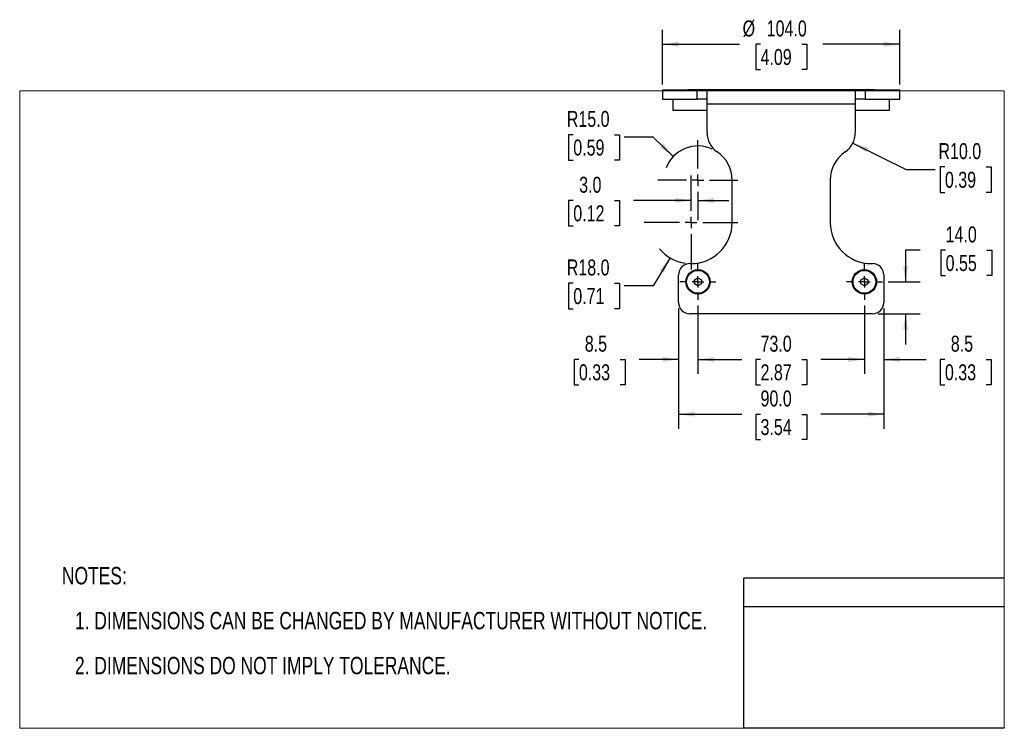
# Model space of a CAD drawing. Header units: millimetres. Extents: x 0 to 432, y 0 to 270.
# Tile 1 of 3: x 0 to 216, y 0 to 155. Entities that reach past the tile are written whole.
import ezdxf

# ---------------------------------------------------------------- set-up
doc = ezdxf.new("R2010")
doc.units = ezdxf.units.MM
doc.linetypes.add('CENTERX2', pattern=[20.32, 12.7, -2.54, 2.54, -2.54])
doc.layers.add('CENTER', color=40, linetype='CENTERX2')
doc.layers.add('DIMENSIONS', color=140, linetype='Continuous', lineweight=25)
doc.layers.add('TEXT', color=140, linetype='Continuous', lineweight=25)
doc.styles.add('SLDTEXTSTYLE0', font='TXT', dxfattribs={"width": 0.75})
doc.dimstyles.new('SLDDIMSTYLE0', dxfattribs={"dimtxt": 3.5, "dimasz": 3.5, "dimexe": 0, "dimexo": 0.0625, "dimgap": 0.875, "dimtad": 0, "dimtih": 1, "dimtoh": 1, "dimdec": 1, "dimlfac": 2, "dimrnd": 1e-09, "dimzin": 12, "dimdsep": 46, "dimtxsty": 'SLDTEXTSTYLE0', "dimsah": 1, "dimcen": 0.09, "dimadec": 0, "dimazin": 3, "dimtfac": 1, "dimtdec": 1, "dimtmove": 0, "dimatfit": 0, "dimfxl": 0, "dimfrac": 2, "dimtolj": 1, "dimtzin": 12, "dimarcsym": 0})
doc.dimstyles.new('SLDDIMSTYLE1', dxfattribs={"dimtxt": 3.5, "dimasz": 3.5, "dimexe": 0, "dimexo": 0.0625, "dimgap": 0.875, "dimtad": 0, "dimtih": 1, "dimtoh": 1, "dimdec": 1, "dimlfac": 2, "dimrnd": 1e-09, "dimzin": 4, "dimdsep": 46, "dimtxsty": 'SLDTEXTSTYLE0', "dimsah": 1, "dimcen": 0.09, "dimadec": 0, "dimazin": 1, "dimtfac": 1, "dimtdec": 1, "dimtofl": 0, "dimtmove": 0, "dimatfit": 3, "dimfxl": 0, "dimfrac": 2, "dimtolj": 1, "dimtzin": 12, "dimarcsym": 0})
doc.dimstyles.new('SLDDIMSTYLE2', dxfattribs={"dimtxt": 3.5, "dimasz": 3.5, "dimexe": 0, "dimexo": 0.0625, "dimgap": 0.875, "dimtad": 0, "dimtih": 1, "dimtoh": 1, "dimdec": 1, "dimlfac": 2, "dimrnd": 1e-09, "dimzin": 4, "dimdsep": 46, "dimtxsty": 'SLDTEXTSTYLE0', "dimsah": 1, "dimcen": 0.09, "dimadec": 0, "dimazin": 1, "dimtfac": 1, "dimtdec": 1, "dimtmove": 0, "dimatfit": 0, "dimfxl": 0, "dimfrac": 2, "dimtolj": 1, "dimtzin": 12, "dimarcsym": 0})
doc.dimstyles.new('SLDDIMSTYLE3', dxfattribs={"dimtxt": 3.5, "dimasz": 3.5, "dimexe": 0, "dimexo": 0.0625, "dimgap": 0.875, "dimtad": 0, "dimtih": 1, "dimtoh": 1, "dimdec": 1, "dimlfac": 2, "dimrnd": 1e-09, "dimzin": 4, "dimdsep": 46, "dimtxsty": 'SLDTEXTSTYLE0', "dimsah": 1, "dimcen": 0, "dimadec": 0, "dimazin": 1, "dimtfac": 1, "dimtdec": 1, "dimtofl": 0, "dimtmove": 0, "dimatfit": 3, "dimfxl": 0, "dimfrac": 2, "dimtolj": 1, "dimtzin": 12, "dimarcsym": 0})

# ---------------------------------------------------------------- blocks, each defined once
blk = doc.blocks.new('SW_NOTE_0_1')
at = {"layer": 'TEXT', "color": 0, "char_height": 3.81, "attachment_point": 1, "style": 'SLDTEXTSTYLE0'}
for s, insert in [('NOTES:', (0, 4.91)), ('1. DIMENSIONS CAN BE CHANGED BY MANUFACTURER WITHOUT NOTICE.', (2.86, -4.94)), ('2. DIMENSIONS DO NOT IMPLY TOLERANCE.', (2.86, -14.79))]:
    blk.add_mtext(s, dxfattribs=dict(at, insert=insert))
blk = doc.blocks.new('_D')
at = {"layer": 'DIMENSIONS'}
for p, q in [((144.48, 92.05), (144.48, 77.64)), ((148.73, 92.6), (148.73, 77.64)), ((122.62, 80.79), (121.56, 80.79)), ((121.56, 80.79), (121.56, 75.24)), ((131.67, 80.79), (132.74, 80.79)), ((132.74, 80.79), (132.74, 75.24)), ((144.48, 80.82), (135.81, 80.82)), ((148.73, 80.82), (155.46, 80.82)), ((121.56, 75.24), (122.62, 75.24)), ((132.74, 75.24), (131.67, 75.24))]:
    blk.add_line(p, q, dxfattribs=at)
for points in [[(144.48, 80.82), (140.98, 81.36), (140.98, 80.28)], [(148.73, 80.82), (152.23, 80.28), (152.23, 81.36)]]:
    blk.add_solid(points, dxfattribs=at)
at = {"layer": 'DIMENSIONS', "char_height": 3.5, "attachment_point": 1, "style": 'SLDTEXTSTYLE0'}
for s, insert in [('8.5', (123.91, 86.02)), ('0.33', (122.62, 79.75))]:
    blk.add_mtext(s, dxfattribs=dict(at, insert=insert))
blk = doc.blocks.new('_D_1')
at = {"layer": 'DIMENSIONS'}
for p, q in [((185.23, 92.6), (185.23, 77.64)), ((189.48, 92.05), (189.48, 77.64)), ((185.23, 80.82), (178.5, 80.82)), ((189.48, 80.82), (198.74, 80.82)), ((202.88, 80.79), (201.81, 80.79)), ((201.81, 80.79), (201.81, 75.24)), ((211.93, 80.79), (213, 80.79)), ((213, 80.79), (213, 75.24)), ((201.81, 75.24), (202.88, 75.24)), ((213, 75.24), (211.93, 75.24))]:
    blk.add_line(p, q, dxfattribs=at)
for points in [[(185.23, 80.82), (181.73, 81.36), (181.73, 80.28)], [(189.48, 80.82), (192.98, 80.28), (192.98, 81.36)]]:
    blk.add_solid(points, dxfattribs=at)
at = {"layer": 'DIMENSIONS', "char_height": 3.5, "attachment_point": 1, "style": 'SLDTEXTSTYLE0'}
for s, insert in [('8.5', (204.17, 86.02)), ('0.33', (202.88, 79.75))]:
    blk.add_mtext(s, dxfattribs=dict(at, insert=insert))
blk = doc.blocks.new('_D_2')
at = {"layer": 'DIMENSIONS'}
for p, q in [((148.73, 92.6), (148.73, 77.64)), ((185.23, 92.6), (185.23, 77.64)), ((148.73, 80.82), (158.32, 80.82)), ((162.45, 80.79), (161.38, 80.79)), ((161.38, 80.79), (161.38, 75.24)), ((171.5, 80.79), (172.57, 80.79)), ((172.57, 80.79), (172.57, 75.24)), ((185.23, 80.82), (175.64, 80.82)), ((161.38, 75.24), (162.45, 75.24)), ((172.57, 75.24), (171.5, 75.24))]:
    blk.add_line(p, q, dxfattribs=at)
for points in [[(148.73, 80.82), (152.23, 80.28), (152.23, 81.36)], [(185.23, 80.82), (181.73, 81.36), (181.73, 80.28)]]:
    blk.add_solid(points, dxfattribs=at)
at = {"layer": 'DIMENSIONS', "char_height": 3.5, "attachment_point": 1, "style": 'SLDTEXTSTYLE0'}
for s, insert in [('73.0', (162.45, 86.02)), ('2.87', (162.45, 79.75))]:
    blk.add_mtext(s, dxfattribs=dict(at, insert=insert))
blk = doc.blocks.new('_D_3')
at = {"layer": 'DIMENSIONS'}
for p, q in [((144.48, 92.05), (144.48, 65.64)), ((189.48, 92.05), (189.48, 65.64)), ((144.48, 68.82), (158.32, 68.82)), ((162.45, 68.79), (161.38, 68.79)), ((161.38, 68.79), (161.38, 63.24)), ((171.5, 68.79), (172.57, 68.79)), ((172.57, 68.79), (172.57, 63.24)), ((189.48, 68.82), (175.64, 68.82)), ((161.38, 63.24), (162.45, 63.24)), ((172.57, 63.24), (171.5, 63.24))]:
    blk.add_line(p, q, dxfattribs=at)
for points in [[(144.48, 68.82), (147.98, 68.28), (147.98, 69.36)], [(189.48, 68.82), (185.98, 69.36), (185.98, 68.28)]]:
    blk.add_solid(points, dxfattribs=at)
at = {"layer": 'DIMENSIONS', "char_height": 3.5, "attachment_point": 1, "style": 'SLDTEXTSTYLE0'}
for s, insert in [('90.0', (162.45, 74.02)), ('3.54', (162.45, 67.75))]:
    blk.add_mtext(s, dxfattribs=dict(at, insert=insert))
blk = doc.blocks.new('_D_4')
at = {"layer": 'DIMENSIONS'}
for p, q in [((197.48, 104.76), (194.24, 104.76)), ((194.24, 104.76), (194.24, 97.82)), ((203.03, 104.73), (201.96, 104.73)), ((201.96, 104.73), (201.96, 99.18)), ((212.08, 104.73), (213.15, 104.73)), ((213.15, 104.73), (213.15, 99.18)), ((190.44, 97.82), (197.42, 97.82)), ((201.96, 99.18), (203.03, 99.18)), ((213.15, 99.18), (212.08, 99.18)), ((188.25, 90.82), (197.42, 90.82)), ((194.24, 90.82), (194.24, 84.09))]:
    blk.add_line(p, q, dxfattribs=at)
for points in [[(194.24, 97.82), (194.78, 101.32), (193.71, 101.32)], [(194.24, 90.82), (193.71, 87.32), (194.78, 87.32)]]:
    blk.add_solid(points, dxfattribs=at)
at = {"layer": 'DIMENSIONS', "char_height": 3.5, "attachment_point": 1, "style": 'SLDTEXTSTYLE0'}
for s, insert in [('14.0', (203.03, 109.96)), ('0.55', (203.03, 103.69))]:
    blk.add_mtext(s, dxfattribs=dict(at, insert=insert))
blk = doc.blocks.new('_D_5')
at = {"layer": 'DIMENSIONS'}
for p, q in [((142.6, 103.1), (138.92, 96.98)), ((121.39, 97.5), (120.32, 97.5)), ((120.32, 97.5), (120.32, 91.94)), ((130.44, 97.5), (131.51, 97.5)), ((131.51, 97.5), (131.51, 91.94)), ((138.92, 96.98), (132.57, 96.98)), ((120.32, 91.94), (121.39, 91.94)), ((131.51, 91.94), (130.44, 91.94))]:
    blk.add_line(p, q, dxfattribs=at)
blk.add_arc((147.23, 110.82), 9, 219.6039, 261.968, dxfattribs=at)
blk.add_solid([(142.6, 103.1), (140.33, 100.38), (141.26, 99.82)], dxfattribs=at)
at = {"layer": 'DIMENSIONS', "char_height": 3.5, "attachment_point": 1, "style": 'SLDTEXTSTYLE0'}
for s, insert in [('R18.0', (119.97, 102.72)), ('0.71', (121.39, 96.45))]:
    blk.add_mtext(s, dxfattribs=dict(at, insert=insert))
blk = doc.blocks.new('_D_6')
at = {"layer": 'DIMENSIONS'}
for p, q in [((121.39, 130.05), (120.32, 130.05)), ((120.32, 130.05), (120.32, 124.49)), ((130.44, 130.05), (131.51, 130.05)), ((131.51, 130.05), (131.51, 124.49)), ((138.92, 129.53), (132.57, 129.53)), ((143.32, 125.29), (138.92, 129.53)), ((120.32, 124.49), (121.39, 124.49)), ((131.51, 124.49), (130.44, 124.49))]:
    blk.add_line(p, q, dxfattribs=at)
blk.add_arc((148.73, 120.09), 7.5, 65.5551, 159.0234, dxfattribs=at)
blk.add_solid([(143.32, 125.29), (141.18, 128.11), (140.43, 127.33)], dxfattribs=at)
at = {"layer": 'DIMENSIONS', "char_height": 3.5, "attachment_point": 1, "style": 'SLDTEXTSTYLE0'}
for s, insert in [('R15.0', (119.97, 135.27)), ('0.59', (121.39, 129))]:
    blk.add_mtext(s, dxfattribs=dict(at, insert=insert))
blk = doc.blocks.new('_D_7')
at = {"layer": 'DIMENSIONS'}
for p, q in [((182.71, 128.24), (194.4, 122.47)), ((194.4, 122.47), (200.75, 122.47)), ((202.88, 122.99), (201.81, 122.99)), ((201.81, 122.99), (201.81, 117.43)), ((211.93, 122.99), (213, 122.99)), ((213, 122.99), (213, 117.43)), ((201.81, 117.43), (202.88, 117.43)), ((213, 117.43), (211.93, 117.43))]:
    blk.add_line(p, q, dxfattribs=at)
blk.add_solid([(182.71, 128.24), (185.61, 126.2), (186.09, 127.17)], dxfattribs=at)
at = {"layer": 'DIMENSIONS', "char_height": 3.5, "attachment_point": 1, "style": 'SLDTEXTSTYLE0'}
for s, insert in [('R10.0', (201.46, 128.21)), ('0.39', (202.88, 121.94))]:
    blk.add_mtext(s, dxfattribs=dict(at, insert=insert))
blk = doc.blocks.new('_D_8')
at = {"layer": 'DIMENSIONS'}
for p, q in [((121.39, 115.62), (120.32, 115.62)), ((120.32, 115.62), (120.32, 110.07)), ((130.44, 115.62), (131.51, 115.62)), ((131.51, 115.62), (131.51, 110.07)), ((147.23, 115.65), (134.58, 115.65)), ((148.73, 115.65), (155.46, 115.65)), ((120.32, 110.07), (121.39, 110.07)), ((131.51, 110.07), (130.44, 110.07))]:
    blk.add_line(p, q, dxfattribs=at)
for points in [[(147.23, 115.65), (143.73, 116.19), (143.73, 115.11)], [(148.73, 115.65), (152.23, 115.11), (152.23, 116.19)]]:
    blk.add_solid(points, dxfattribs=at)
at = {"layer": 'DIMENSIONS', "char_height": 3.5, "attachment_point": 1, "style": 'SLDTEXTSTYLE0'}
for s, insert in [('3.0', (122.68, 120.85)), ('0.12', (121.39, 114.58))]:
    blk.add_mtext(s, dxfattribs=dict(at, insert=insert))
blk = doc.blocks.new('_D_9')
at = {"layer": 'DIMENSIONS'}
for p, q in [((140.98, 141.09), (140.98, 153.04)), ((192.98, 141.09), (192.98, 153.04)), ((140.98, 149.87), (157.81, 149.87)), ((162.45, 149.87), (161.38, 149.87)), ((161.38, 149.87), (161.38, 144.31)), ((171.5, 149.87), (172.57, 149.87)), ((172.57, 149.87), (172.57, 144.31)), ((192.98, 149.87), (176.14, 149.87)), ((161.38, 144.31), (162.45, 144.31)), ((172.57, 144.31), (171.5, 144.31))]:
    blk.add_line(p, q, dxfattribs=at)
for points in [[(140.98, 149.87), (144.48, 149.33), (144.48, 150.41)], [(192.98, 149.87), (189.48, 150.41), (189.48, 149.33)]]:
    blk.add_solid(points, dxfattribs=at)
at = {"layer": 'DIMENSIONS', "char_height": 3.5, "attachment_point": 1, "style": 'SLDTEXTSTYLE0'}
for s, insert in [('%%c', (158.52, 155.09)), ('104.0', (163.8, 155.09)), ('4.09', (162.45, 148.83))]:
    blk.add_mtext(s, dxfattribs=dict(at, insert=insert))
blk = doc.blocks.new('SW_CENTERMARKSYMBOL_0')
at = {"layer": 'CENTER', "color": 0}
for p, q in [((0, 2.54), (0, 3.94)), ((-2.54, 0), (-3.94, 0)), ((0, 0), (-1.27, 0)), ((0, 0), (0, 1.27)), ((0, 0), (0, -1.27)), ((0, 0), (1.27, 0)), ((2.54, 0), (3.94, 0)), ((0, -2.54), (0, -3.94))]:
    blk.add_line(p, q, dxfattribs=at)
blk = doc.blocks.new('SW_CENTERMARKSYMBOL_1')
at = {"layer": 'CENTER', "color": 0}
for p, q in [((0, 2.54), (0, 3.94)), ((-2.54, 0), (-3.94, 0)), ((0, 0), (-1.27, 0)), ((0, 0), (0, 1.27)), ((0, 0), (0, -1.27)), ((0, 0), (1.27, 0)), ((2.54, 0), (3.94, 0)), ((0, -2.54), (0, -3.94))]:
    blk.add_line(p, q, dxfattribs=at)
blk = doc.blocks.new('SW_CENTERMARKSYMBOL_2')
at = {"layer": 'CENTER', "color": 0}
for p, q in [((0, 2.54), (0, 8.77)), ((-2.54, 0), (-8.77, 0)), ((0, 0), (-1.27, 0)), ((0, 0), (0, 1.27)), ((0, 0), (0, -1.27)), ((0, 0), (1.27, 0)), ((2.54, 0), (8.77, 0)), ((0, -2.54), (0, -8.77))]:
    blk.add_line(p, q, dxfattribs=at)
blk = doc.blocks.new('SW_CENTERMARKSYMBOL_3')
at = {"layer": 'CENTER', "color": 0}
for p, q in [((0, 2.54), (0, 10.27)), ((-2.54, 0), (-10.27, 0)), ((0, 0), (-1.27, 0)), ((0, 0), (0, 1.27)), ((0, 0), (0, -1.27)), ((0, 0), (1.27, 0)), ((2.54, 0), (10.27, 0)), ((0, -2.54), (0, -10.27))]:
    blk.add_line(p, q, dxfattribs=at)

msp = doc.modelspace()

# ---------------------------------------------------------------- linework, layer by layer
at = {"color": 7, "linetype": 'Continuous', "lineweight": 18}
for p, q in [((0, 0), (0, 139.7)), ((0, 139.7), (215.9, 139.7)), ((215.9, 0), (215.9, 139.7)), ((0, 0), (215.9, 0))]:
    msp.add_line(p, q, dxfattribs=at)
for p, q in [((140.977, 139.82), (140.977, 137.82)), ((148.544, 139.82), (140.977, 139.82)), ((146.477, 139.87), (146.477, 139.82)), ((158.145, 139.87), (146.477, 139.87)), ((148.544, 137.82), (148.544, 139.82)), ((150.727, 139.82), (148.544, 139.82)), ((183.227, 139.82), (150.727, 139.82)), ((150.727, 136.82), (150.727, 139.82)), ((158.145, 139.87), (158.145, 139.82)), ((175.808, 139.87), (158.145, 139.87)), ((175.808, 139.82), (175.808, 139.87)), ((187.477, 139.87), (175.808, 139.87)), ((183.227, 139.82), (183.227, 136.82)), ((185.409, 139.82), (183.227, 139.82)), ((185.409, 139.82), (185.409, 137.82)), ((192.977, 139.82), (185.409, 139.82)), ((187.477, 139.82), (187.477, 139.87)), ((192.977, 137.82), (192.977, 139.82)), ((140.977, 137.82), (148.544, 137.82)), ((143.227, 137.82), (143.227, 135.43)), ((150.727, 137.82), (148.544, 137.82)), ((150.727, 130.448), (150.727, 136.82)), ((150.727, 136.82), (183.227, 136.82)), ((185.409, 137.82), (183.227, 137.82)), ((183.227, 136.82), (183.227, 130.448)), ((185.409, 137.82), (192.977, 137.82)), ((190.727, 135.43), (190.727, 137.82)), ((143.227, 135.43), (150.727, 135.43)), ((183.227, 135.43), (190.727, 135.43)), ((156.227, 110.82), (156.227, 120.091)), ((177.727, 120.091), (177.727, 110.82)), ((146.977, 101.82), (147.227, 101.82)), ((186.727, 101.82), (186.977, 101.82)), ((144.477, 93.32), (144.477, 99.32)), ((189.477, 99.32), (189.477, 93.32)), ((147.969, 98.257), (148.727, 98.695)), ((147.969, 97.382), (147.969, 98.257)), ((148.727, 96.945), (147.969, 97.382)), ((148.727, 98.695), (149.484, 98.257)), ((149.484, 97.382), (148.727, 96.945)), ((149.484, 98.257), (149.484, 97.382)), ((184.469, 98.257), (185.227, 98.695)), ((184.469, 97.382), (184.469, 98.257)), ((185.227, 96.945), (184.469, 97.382)), ((185.227, 98.695), (185.984, 98.257)), ((185.984, 97.382), (185.227, 96.945)), ((185.984, 98.257), (185.984, 97.382)), ((186.977, 90.82), (146.977, 90.82))]:
    msp.add_line(p, q)
at = {"color": 140, "linetype": 'Continuous', "lineweight": 18}
msp.add_line((215.9, 0), (215.9, 32.88), dxfattribs=at)
for centre, radius in [((148.727, 97.82), 2.675), ((148.727, 97.82), 2.5), ((185.227, 97.82), 2.675), ((185.227, 97.82), 2.5)]:
    msp.add_circle(centre, radius)
for centre, radius, start, end in [((155.727, 130.448), 5, 180, 235.9442), ((178.227, 130.448), 5, 304.0558, 0), ((148.727, 120.091), 7.5, 0, 55.9442), ((185.227, 120.091), 7.5, 124.0558, 180), ((147.227, 110.82), 9, 270, 0), ((186.727, 110.82), 9, 180, 270), ((146.977, 99.32), 2.5, 90, 180), ((186.977, 99.32), 2.5, 0, 90), ((146.977, 93.32), 2.5, 180, 270), ((186.977, 93.32), 2.5, 270, 0)]:
    msp.add_arc(centre, radius, start, end)
at = {"layer": 'TEXT'}
for p, q in [((215.9, 32.88), (158.75, 32.88)), ((158.75, 0), (158.75, 32.88)), ((158.75, 26.697), (215.9, 26.697)), ((215.9, 0), (158.75, 0))]:
    msp.add_line(p, q, dxfattribs=at)

# ---------------------------------------------------------------- block references
at = {"layer": 'CENTER'}
for name, p in [('SW_CENTERMARKSYMBOL_2', (148.727, 120.091)), ('SW_CENTERMARKSYMBOL_3', (147.227, 110.82)), ('SW_CENTERMARKSYMBOL_0', (148.727, 97.82)), ('SW_CENTERMARKSYMBOL_1', (185.227, 97.82))]:
    msp.add_blockref(name, p, dxfattribs=at)
at = {"layer": 'TEXT'}
msp.add_blockref('SW_NOTE_0_1', (9.261, 30.442), dxfattribs=at)

# ---------------------------------------------------------------- dimensions: what is measured, and where the dimension line sits
at = {"layer": 'DIMENSIONS'}
dim = msp.add_linear_dim(base=(192.977, 149.87), p1=(140.977, 139.82), p2=(192.977, 139.82), text='%%c<>', dimstyle='SLDDIMSTYLE1', dxfattribs=at)
dim.commit()
dim.dimension.update_dxf_attribs({"geometry": '_D_9', "text_midpoint": (166.977, 149.87), "dimtype": 160})
for center, mpoint, picture, middle in [((148.727, 120.091), (143.324, 125.294), '_D_6', (125.916, 129.532)), ((178.227, 130.448), (182.711, 128.236), '_D_7', (207.404, 122.471)), ((147.227, 110.82), (142.596, 103.102), '_D_5', (125.916, 96.983))]:
    dim = msp.add_radius_dim(center=center, mpoint=mpoint, dimstyle='SLDDIMSTYLE3', dxfattribs=at)
    dim.commit()
    dim.dimension.update_dxf_attribs({"geometry": picture, "text_midpoint": middle, "dimtype": 164})
for base, p1, p2, dimstyle, picture, middle in [((148.727, 115.65), (147.227, 121.09), (148.727, 111.321), 'SLDDIMSTYLE2', '_D_8', (125.916, 115.65)), ((148.727, 80.82), (144.477, 93.32), (148.727, 93.875), 'SLDDIMSTYLE0', '_D', (127.147, 80.82)), ((189.477, 68.82), (144.477, 93.32), (189.477, 93.32), 'SLDDIMSTYLE1', '_D_3', (166.977, 68.82)), ((185.227, 80.82), (148.727, 93.875), (185.227, 93.875), 'SLDDIMSTYLE1', '_D_2', (166.977, 80.82)), ((189.477, 80.82), (185.227, 93.875), (189.477, 93.32), 'SLDDIMSTYLE0', '_D_1', (207.404, 80.82))]:
    dim = msp.add_linear_dim(base=base, p1=p1, p2=p2, dimstyle=dimstyle, dxfattribs=at)
    dim.commit()
    dim.dimension.update_dxf_attribs({"geometry": picture, "text_midpoint": middle, "dimtype": 160})
dim = msp.add_linear_dim(base=(194.244, 97.82), p1=(186.977, 90.82), p2=(189.172, 97.82), angle=90, dimstyle='SLDDIMSTYLE2', dxfattribs=at)
dim.commit()
dim.dimension.update_dxf_attribs({"geometry": '_D_4', "text_midpoint": (194.244, 104.761), "dimtype": 160})

doc.saveas('drawing.dxf')
